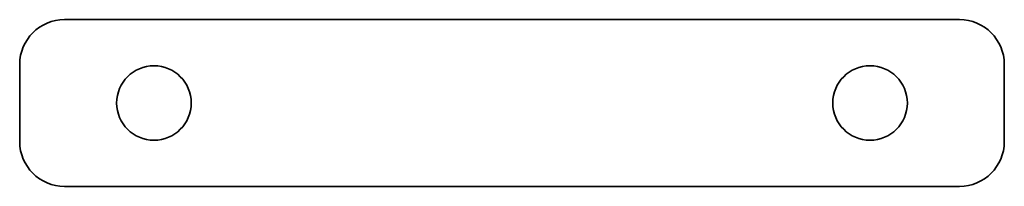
# Model space of a CAD drawing. Header units: millimetres. Extents: x 0 to 33, y 0 to 5.6.
import ezdxf

# ---------------------------------------------------------------- set-up
doc = ezdxf.new("R2010")
doc.units = ezdxf.units.MM
doc.layers.get('0').update_dxf_attribs({"true_color": 0xffffff})

msp = doc.modelspace()

# ---------------------------------------------------------------- linework, layer by layer
at = {"color": 252, "linetype": 'Continuous', "lineweight": 35, "true_color": 0x989898}
for p, q in [((31.5, 5.6), (1.5, 5.6)), ((0, 4.1), (0, 1.5)), ((33, 1.5), (33, 4.1)), ((1.5, 0), (31.5, 0))]:
    msp.add_line(p, q, dxfattribs=at)
for centre in [(4.5, 2.8), (28.5, 2.8)]:
    msp.add_circle(centre, 1.25, dxfattribs=at)
for centre, start, end in [((1.5, 4.1), 90, 180), ((31.5, 4.1), 0, 90), ((1.5, 1.5), 180, 270), ((31.5, 1.5), 270, 0)]:
    msp.add_arc(centre, 1.5, start, end, dxfattribs=at)

doc.saveas('drawing.dxf')
